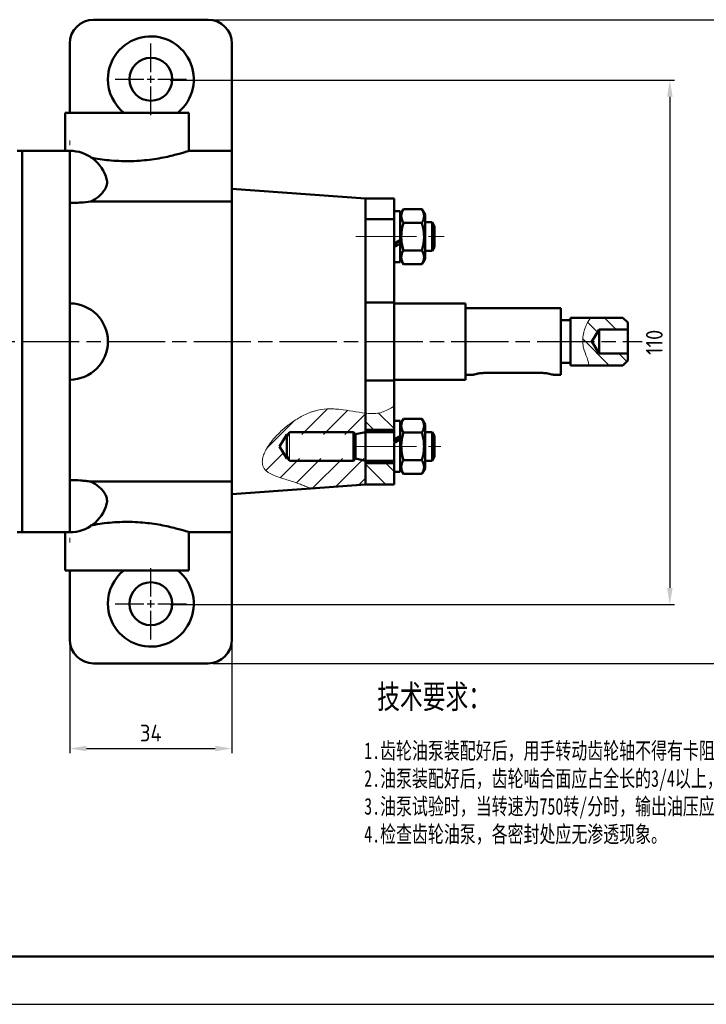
# Model space of a CAD drawing. Header units: millimetres. Extents: x 1089 to 1683, y -48 to 372.
# Tile 2 of 6: x 1189 to 1333, y -48 to 159. Entities that reach past the tile are written whole.
import ezdxf

# ---------------------------------------------------------------- set-up
doc = ezdxf.new("R2010")
doc.units = ezdxf.units.MM
for name, pattern in [('AM_ISO08W050', [18, 12, -1.5, 3, -1.5]), ('AM_ISO08W050x2', [9, 6, -0.75, 1.5, -0.75]), ('CENTERX2', [20.32, 12.7, -2.54, 2.54, -2.54])]:
    doc.linetypes.add(name, pattern=pattern)
for name, color, linetype, lineweight in [('AM_5', 3, 'Continuous', 25), ('AM_7', 4, 'AM_ISO08W050', 25), ('粗实线', 7, 'Continuous', 50)]:
    doc.layers.add(name, color=color, linetype=linetype, lineweight=lineweight)
doc.layers.add('细线层', color=7, linetype='Continuous')
doc.styles.get("Standard").update_dxf_attribs({"font": 'isocp.shx'})
doc.styles.add('汉字', font='simfang.ttf', dxfattribs={"width": 0.7, "height": 5})
doc.dimstyles.new('AM_GB$0', dxfattribs={"dimtxt": 3.5, "dimasz": 3.5, "dimexe": 1, "dimexo": 1, "dimgap": 1.5, "dimtad": 1, "dimdsep": 46, "dimtxsty": 'Standard', "dimcen": 0, "dimclrd": 256, "dimclre": 256, "dimclrt": 2, "dimadec": 0, "dimazin": 2, "dimtp": 0.1, "dimtm": 0.1, "dimtfac": 0.71, "dimtdec": 3, "dimtmove": 0, "dimatfit": 3, "dimfxl": 1, "dimlwd": -1, "dimlwe": -1, "dimarcsym": 0})
pattern_1 = [(135, (1081.2813, -50.4406), (-2.245064, -2.245064), [])]

# ---------------------------------------------------------------- blocks, each defined once
blk = doc.blocks.new('*D58')
at = {"layer": 'AM_5', "linetype": 'ByBlock', "transparency": 16777216}
for p, q in [((1220.76, 146.06), (1326.5, 146.06)), ((1325.5, 142.56), (1325.5, 39.56)), ((1220.76, 36.06), (1326.5, 36.06))]:
    blk.add_line(p, q, dxfattribs=at)
at = {"layer": 'AM_5', "transparency": 16777216}
for points in [[(1324.92, 142.56), (1326.09, 142.56), (1325.5, 146.06)], [(1324.92, 39.56), (1326.09, 39.56), (1325.5, 36.06)]]:
    blk.add_solid(points, dxfattribs=at)
at = {"layer": 'Defpoints', "color": 0, "transparency": 16777216}
for p in [(1219.76, 146.06), (1219.76, 36.06), (1325.5, 36.06)]:
    blk.add_point(p, dxfattribs=at)
at = {"layer": 'AM_5', "color": 2, "transparency": 16777216, "insert": (1322.25, 91.06), "char_height": 3.5, "attachment_point": 5, "rotation": 90}
blk.add_mtext('110', dxfattribs=at)
blk = doc.blocks.new('*D59')
at = {"layer": 'AM_5', "linetype": 'ByBlock', "transparency": 16777216}
for p, q in [((1229.67, 158.74), (1350.28, 158.74)), ((1349.28, 155.24), (1349.28, 27.24)), ((1229.67, 23.74), (1350.28, 23.74))]:
    blk.add_line(p, q, dxfattribs=at)
at = {"layer": 'AM_5', "transparency": 16777216}
for points in [[(1348.7, 155.24), (1349.87, 155.24), (1349.28, 158.74)], [(1348.7, 27.24), (1349.87, 27.24), (1349.28, 23.74)]]:
    blk.add_solid(points, dxfattribs=at)
at = {"layer": 'Defpoints', "color": 0, "transparency": 16777216}
for p in [(1228.67, 158.74), (1228.67, 23.74), (1349.28, 23.74)]:
    blk.add_point(p, dxfattribs=at)
at = {"layer": 'AM_5', "color": 2, "transparency": 16777216, "insert": (1346.03, 91.24), "char_height": 3.5, "attachment_point": 5, "rotation": 90}
blk.add_mtext('135', dxfattribs=at)
blk = doc.blocks.new('*D86')
at = {"layer": 'AM_5', "linetype": 'ByBlock', "transparency": 16777216}
for p, q in [((1199.67, 27.74), (1199.67, 4.87)), ((1233.67, 27.74), (1233.67, 4.87)), ((1203.17, 5.87), (1230.17, 5.87))]:
    blk.add_line(p, q, dxfattribs=at)
at = {"layer": 'AM_5', "transparency": 16777216}
for points in [[(1203.17, 6.45), (1203.17, 5.29), (1199.67, 5.87)], [(1230.17, 6.45), (1230.17, 5.29), (1233.67, 5.87)]]:
    blk.add_solid(points, dxfattribs=at)
at = {"layer": 'Defpoints', "color": 0, "transparency": 16777216}
for p in [(1199.67, 28.74), (1233.67, 28.74), (1233.67, 5.87)]:
    blk.add_point(p, dxfattribs=at)
at = {"layer": 'AM_5', "color": 2, "transparency": 16777216, "insert": (1216.67, 9.12), "char_height": 3.5, "attachment_point": 5}
blk.add_mtext('34', dxfattribs=at)

msp = doc.modelspace()

# ---------------------------------------------------------------- hatches: boundary and pattern name
at = {"layer": '细线层', "linetype": 'Continuous', "lineweight": 18}
h = msp.add_hatch(dxfattribs=at)
h.set_pattern_fill('ANSI31', color=256, angle=90, style=0)
h.set_pattern_definition(pattern_1)
edge = h.paths.add_edge_path(flags=0)
edge.add_line((1315.675, 86.237), (1316.675, 87.237))
edge.add_line((1316.675, 87.237), (1316.675, 88.737))
edge.add_line((1316.675, 88.737), (1310.675, 88.737))
edge.add_line((1310.675, 88.737), (1309.173, 91.237))
edge.add_line((1309.173, 91.237), (1310.675, 93.737))
edge.add_line((1310.675, 93.737), (1316.675, 93.737))
edge.add_line((1316.675, 93.737), (1316.675, 95.237))
edge.add_line((1316.675, 95.237), (1315.675, 96.237))
edge.add_line((1315.675, 96.237), (1308.942, 96.237))
edge.add_spline(control_points=[(1308.942, 96.237), (1308.666, 95.881), (1307.411, 93.943), (1306.816, 90.476), (1308.232, 87.817), (1308.531, 86.432), (1308.569, 86.237)], knot_values=[0.0926183, 0.0926183, 0.0926183, 0.0926183, 0.1233056, 0.2480568, 0.3318621, 0.3454567, 0.3454567, 0.3454567, 0.3454567], weights=[1, 1, 1, 1, 1, 1, 1], degree=3, periodic=0)
edge.add_line((1308.569, 86.237), (1315.675, 86.237))
h = msp.add_hatch(dxfattribs=at)
h.set_pattern_fill('ANSI31', color=256, style=0)
h.set_pattern_definition([(45, (1081.2813, -50.4406), (-2.245064, 2.245064), [])])
edge = h.paths.add_edge_path(flags=0)
edge.add_line((1261.675, 71.737), (1261.675, 76.211))
edge.add_spline(control_points=[(1261.675, 76.211), (1257.758, 76.661), (1249.519, 79.559), (1235.573, 64.653), (1245.563, 62.264), (1248.933, 60.971), (1250.244, 60.421)], knot_values=[0.084033, 0.084033, 0.084033, 0.084033, 0.1941533, 0.3376534, 0.3942696, 0.4332851, 0.4332851, 0.4332851, 0.4332851], weights=[1, 1, 1, 1, 1, 1, 1], degree=3, periodic=0)
edge.add_line((1250.244, 60.421), (1261.675, 61.237))
edge.add_line((1261.675, 61.237), (1261.675, 66.737))
edge.add_line((1261.675, 66.737), (1245.177, 66.737))
edge.add_line((1245.177, 66.737), (1243.675, 69.237))
edge.add_line((1243.675, 69.237), (1245.177, 71.737))
edge.add_line((1245.177, 71.737), (1261.675, 71.737))
h = msp.add_hatch(dxfattribs=at)
h.set_pattern_fill('ANSI31', color=256, angle=90, style=0)
h.set_pattern_definition(pattern_1)
edge = h.paths.add_edge_path(flags=0)
edge.add_line((1261.675, 76.211), (1261.675, 72.737))
edge.add_line((1261.675, 72.737), (1267.675, 72.737))
edge.add_line((1267.675, 72.737), (1267.675, 77.668))
edge.add_spline(control_points=[(1267.675, 77.668), (1266.603, 77.059), (1264.742, 75.965), (1262.58, 76.107), (1261.675, 76.211)], knot_values=[0.0244198, 0.0244198, 0.0244198, 0.0244198, 0.058588, 0.084033, 0.084033, 0.084033, 0.084033], weights=[1, 1, 1, 1, 1], degree=3, periodic=0)
h = msp.add_hatch(dxfattribs=at)
h.set_pattern_fill('ANSI31', color=256, angle=90, style=0)
h.set_pattern_definition(pattern_1)
h.paths.add_polyline_path([(1267.675, 61.237), (1267.675, 65.737), (1261.675, 65.737), (1261.675, 61.237)], flags=0)

# ---------------------------------------------------------------- linework, layer by layer
at = {"color": 7, "linetype": 'Continuous', "lineweight": 50}
for p, q in [((1228.675, 158.737), (1204.675, 158.737)), ((1199.675, 139.237), (1199.675, 153.737)), ((1233.675, 132.808), (1233.675, 153.737)), ((1198.675, 139.237), (1198.675, 131.237)), ((1224.675, 139.237), (1198.675, 139.237)), ((1224.675, 131.235), (1224.675, 139.237)), ((1233.675, 132.808), (1233.675, 131.237)), ((1188.675, 131.237), (1189.675, 131.237)), ((1198.675, 131.237), (1189.675, 131.237)), ((1189.675, 131.237), (1199.675, 131.237)), ((1189.675, 51.237), (1189.675, 131.237)), ((1199.675, 131.237), (1199.675, 131.237)), ((1199.675, 91.234), (1199.675, 131.237)), ((1233.675, 131.237), (1224.669, 131.237)), ((1233.675, 121.101), (1233.675, 131.237)), ((1261.675, 121.237), (1233.675, 123.238)), ((1233.675, 120.597), (1204.037, 120.597)), ((1233.675, 120.597), (1233.675, 121.101)), ((1233.675, 120.804), (1233.675, 121.1)), ((1233.675, 61.878), (1233.675, 120.597)), ((1267.675, 121.237), (1261.675, 121.237)), ((1261.675, 116.874), (1261.675, 121.237)), ((1261.675, 121.237), (1261.675, 116.874)), ((1267.675, 116.874), (1267.675, 121.237)), ((1268.975, 118.577), (1267.675, 118.577)), ((1269.638, 119.011), (1268.975, 117.862)), ((1268.975, 118.577), (1268.975, 112.53)), ((1269.638, 119.011), (1273.512, 119.011)), ((1274.175, 117.862), (1273.512, 119.011)), ((1274.175, 108.612), (1274.175, 117.862)), ((1261.675, 116.874), (1267.675, 116.874)), ((1261.675, 116.874), (1261.675, 99.419)), ((1267.675, 116.874), (1267.675, 99.419)), ((1269.638, 116.124), (1273.512, 116.124)), ((1275.677, 116.237), (1274.175, 116.237)), ((1276.177, 115.371), (1275.677, 116.237)), ((1275.677, 116.237), (1275.677, 110.237)), ((1276.177, 115.371), (1276.177, 111.103)), ((1268.975, 111.986), (1268.975, 112.53)), ((1268.975, 111.793), (1268.975, 111.986)), ((1268.975, 111.793), (1268.975, 107.897)), ((1269.638, 110.351), (1273.512, 110.351)), ((1274.175, 110.237), (1275.677, 110.237)), ((1275.677, 110.237), (1276.177, 111.103)), ((1267.675, 107.897), (1268.975, 107.897)), ((1268.975, 108.612), (1269.638, 107.464)), ((1269.638, 107.464), (1273.512, 107.464)), ((1273.512, 107.464), (1274.175, 108.612)), ((1261.675, 83.056), (1261.675, 99.419)), ((1261.675, 99.419), (1267.675, 99.419)), ((1267.675, 83.056), (1267.675, 99.419)), ((1282.675, 99.237), (1267.675, 99.237)), ((1282.675, 99.237), (1282.675, 91.064)), ((1302.675, 98.237), (1282.675, 98.237)), ((1302.675, 98.237), (1302.675, 91.085)), ((1304.675, 95.737), (1302.675, 95.737)), ((1308.942, 96.237), (1304.675, 96.237)), ((1304.675, 96.237), (1304.675, 91.129)), ((1308.942, 96.237), (1315.675, 96.237)), ((1316.675, 95.237), (1315.675, 96.237)), ((1316.675, 93.737), (1316.675, 95.237)), ((1310.675, 93.737), (1309.173, 91.237)), ((1316.675, 93.737), (1310.675, 93.737)), ((1310.675, 88.737), (1310.675, 93.737)), ((1316.675, 88.737), (1316.675, 93.737)), ((1199.675, 51.237), (1199.675, 91.234)), ((1282.675, 91.064), (1282.675, 83.237)), ((1302.675, 91.085), (1302.675, 84.237)), ((1304.675, 91.129), (1304.675, 86.237)), ((1309.173, 91.237), (1310.675, 88.737)), ((1302.675, 86.737), (1304.675, 86.737)), ((1310.675, 88.737), (1316.675, 88.737)), ((1315.675, 86.237), (1316.675, 87.237)), ((1316.675, 87.237), (1316.675, 88.737)), ((1304.675, 86.237), (1308.569, 86.237)), ((1315.675, 86.237), (1308.569, 86.237)), ((1261.675, 83.056), (1267.675, 83.056)), ((1261.675, 76.211), (1261.675, 83.056)), ((1267.675, 83.237), (1282.675, 83.237)), ((1267.675, 77.668), (1267.675, 83.056)), ((1282.675, 84.237), (1284.189, 84.237)), ((1286.675, 84.646), (1298.675, 84.646)), ((1301.136, 84.237), (1302.675, 84.237)), ((1267.675, 77.668), (1267.675, 74.577)), ((1261.675, 76.211), (1261.675, 72.737)), ((1261.675, 72.237), (1261.675, 76.211)), ((1268.975, 74.577), (1267.675, 74.577)), ((1267.675, 70.682), (1267.675, 74.577)), ((1269.638, 75.011), (1268.975, 73.862)), ((1268.975, 71.39), (1268.975, 74.577)), ((1273.512, 75.011), (1269.638, 75.011)), ((1274.175, 73.862), (1273.512, 75.011)), ((1267.675, 72.737), (1261.675, 72.737)), ((1274.175, 73.862), (1274.175, 64.612)), ((1245.177, 71.737), (1243.675, 69.237)), ((1245.754, 72.237), (1245.177, 71.237)), ((1245.466, 71.737), (1245.177, 71.737)), ((1245.177, 71.237), (1245.177, 71.737)), ((1245.177, 71.237), (1245.177, 68.18)), ((1259.177, 72.237), (1245.754, 72.237)), ((1259.61, 71.804), (1259.177, 72.237)), ((1259.177, 72.237), (1259.177, 71.784)), ((1259.177, 71.784), (1259.177, 66.237)), ((1261.677, 72.237), (1259.61, 71.804)), ((1259.61, 71.804), (1259.61, 71.417)), ((1259.61, 71.417), (1259.61, 66.67)), ((1267.675, 72.237), (1261.677, 72.237)), ((1261.677, 72.237), (1261.677, 71.784)), ((1261.677, 71.784), (1261.677, 66.237)), ((1267.675, 70.682), (1267.675, 70.141)), ((1268.975, 71.39), (1268.975, 71.194)), ((1268.975, 71.194), (1268.975, 70.682)), ((1268.975, 63.897), (1268.975, 70.682)), ((1273.512, 72.124), (1269.638, 72.124)), ((1275.677, 72.237), (1274.175, 72.237)), ((1276.177, 71.371), (1275.677, 72.237)), ((1275.677, 72.237), (1275.677, 67.652)), ((1276.177, 71.371), (1276.177, 68.11)), ((1243.675, 69.237), (1245.177, 66.737)), ((1245.177, 68.18), (1245.177, 67.237)), ((1267.675, 63.897), (1267.675, 69.945)), ((1245.177, 67.237), (1245.754, 66.237)), ((1245.177, 66.737), (1245.177, 67.237)), ((1245.177, 66.737), (1245.466, 66.737)), ((1245.754, 66.237), (1259.177, 66.237)), ((1259.177, 66.237), (1259.61, 66.67)), ((1259.61, 66.67), (1261.677, 66.237)), ((1261.675, 61.237), (1261.675, 66.238)), ((1261.677, 66.237), (1267.675, 66.237)), ((1273.512, 66.351), (1269.638, 66.351)), ((1274.175, 66.237), (1275.677, 66.237)), ((1275.677, 67.652), (1275.677, 66.237)), ((1275.677, 66.237), (1276.177, 67.103)), ((1276.177, 68.11), (1276.177, 67.103)), ((1261.675, 65.737), (1267.675, 65.737)), ((1261.675, 65.737), (1261.675, 61.237)), ((1268.975, 64.612), (1269.638, 63.464)), ((1273.512, 63.464), (1274.175, 64.612)), ((1267.675, 63.897), (1268.975, 63.897)), ((1267.675, 63.897), (1267.675, 61.237)), ((1273.512, 63.464), (1269.638, 63.464)), ((1233.675, 61.878), (1204.037, 61.878)), ((1233.675, 61.376), (1233.675, 61.878)), ((1233.675, 51.237), (1233.675, 61.376)), ((1233.675, 59.237), (1250.243, 60.421)), ((1250.244, 60.421), (1261.675, 61.237)), ((1267.675, 61.237), (1261.675, 61.237)), ((1188.675, 51.237), (1189.675, 51.237)), ((1189.675, 51.237), (1199.675, 51.237)), ((1198.675, 51.237), (1198.675, 43.237)), ((1199.675, 51.237), (1199.675, 51.237)), ((1224.675, 51.237), (1233.675, 51.237)), ((1224.675, 43.237), (1224.675, 51.237)), ((1233.675, 51.237), (1233.675, 49.666)), ((1233.675, 28.737), (1233.675, 49.666)), ((1224.675, 43.237), (1198.675, 43.237)), ((1199.675, 28.737), (1199.675, 43.237)), ((1228.675, 23.737), (1204.675, 23.737))]:
    msp.add_line(p, q, dxfattribs=at)
at = {"color": 7, "linetype": 'Continuous', "lineweight": 18}
for p, q in [((1245.754, 72.237), (1245.754, 67.652)), ((1245.754, 67.652), (1245.754, 66.237))]:
    msp.add_line(p, q, dxfattribs=at)
msp.add_line((1089.495, -47.772), (1683.495, -47.772))
at = {"color": 7, "linetype": 'Continuous', "lineweight": 50}
for centre in [(1216.675, 146.237), (1216.675, 36.237)]:
    msp.add_circle(centre, 4.5, dxfattribs=at)
for centre, radius, start, end in [((1204.675, 153.737), 5, 90, 180), ((1228.675, 153.737), 5, 0, 90), ((1216.675, 146.237), 9, 308.94244, 180), ((1216.675, 146.237), 9, 180, 231.05756), ((1199.675, 123.237), 8, 14.81278, 90), ((1199.675, 91.235), 7.998, 270, 90), ((1199.675, 59.237), 8, 270, 345.17828), ((1216.675, 36.237), 9, 128.94244, 180), ((1216.675, 36.237), 9, 180, 51.05756), ((1204.675, 28.737), 5, 180, 270), ((1228.675, 28.737), 5, 270, 0)]:
    msp.add_arc(centre, radius, start, end, dxfattribs=at)
for centre, major_axis, start_param, end_param in [((1267.675, 113.237), (9.228, 5.226), 4.6452307, 4.7862511), ((1268.975, 113.237), (5.772, 3.269), 4.418578, 4.6452307), ((1268.975, 113.237), (9.228, 5.226), 4.5042104, 4.6452307), ((1267.675, 69.237), (9.228, 5.226), 1.3626177, 1.5036381), ((1267.675, 69.237), (5.772, 3.269), 1.2769853, 1.5036381), ((1268.975, 69.237), (9.228, 5.226), 1.5036381, 1.6446585)]:
    msp.add_ellipse(centre, major_axis=major_axis, ratio=0.1187623, start_param=start_param, end_param=end_param, dxfattribs=at)
for points, knots in [([(1224.669, 131.235), (1224.671, 131.236), (1224.729, 131.255), (1224.519, 131.186), (1224.019, 131.027), (1223.172, 130.771), (1222.024, 130.45), (1220.586, 130.091), (1218.865, 129.729), (1216.926, 129.411), (1214.808, 129.175), (1212.646, 129.057), (1210.472, 129.065), (1208.397, 129.189), (1206.425, 129.415), (1204.983, 129.64), (1204.268, 129.789), (1204.096, 129.825)], [0, 0, 0, 0, 0.00272863, 0.07863443, 0.1503771, 0.22410473, 0.29773217, 0.37332433, 0.45004388, 0.52899303, 0.60536643, 0.68418124, 0.7568707, 0.83174836, 0.90331302, 0.97679654, 1, 1, 1, 1]), ([(1207.384, 125.276), (1207.413, 125.192), (1207.523, 124.876), (1207.484, 124.282), (1207.264, 123.511), (1206.816, 122.741), (1206.159, 121.994), (1205.264, 121.245), (1204.471, 120.826), (1204.037, 120.597)], [0, 0, 0, 0, 0.0553086, 0.2087008, 0.3580921, 0.5118187, 0.6611337, 0.8148208, 1, 1, 1, 1]), ([(1204.037, 120.597), (1203.39, 120.509), (1202.697, 120.434), (1201.59, 120.354), (1201.209, 120.334), (1200.447, 120.306), (1200.063, 120.299), (1199.675, 120.299)], [0, 0, 0, 0, 0.5, 0.5, 0.75, 0.75, 1, 1, 1, 1]), ([(1269.638, 116.124), (1269.509, 116.375), (1269.248, 116.881), (1269.153, 117.632), (1269.293, 118.349), (1269.522, 118.789), (1269.638, 119.011)], [0, 0, 0, 0, 0.2645989, 0.5349351, 0.7653366, 1, 1, 1, 1]), ([(1273.512, 119.011), (1273.641, 118.76), (1273.901, 118.254), (1273.997, 117.503), (1273.857, 116.786), (1273.627, 116.346), (1273.512, 116.124)], [0, 0, 0, 0, 0.2645989, 0.5349351, 0.7653366, 1, 1, 1, 1]), ([(1269.638, 110.351), (1269.57, 110.601), (1269.374, 111.321), (1269.177, 112.555), (1269.187, 113.899), (1269.364, 115.096), (1269.546, 115.78), (1269.638, 116.124)], [0, 0, 0, 0, 0.1327849, 0.3820299, 0.6373758, 0.8178011, 1, 1, 1, 1]), ([(1273.512, 116.124), (1273.681, 115.435), (1273.968, 114.271), (1273.971, 112.567), (1273.779, 111.333), (1273.58, 110.601), (1273.512, 110.351)], [0, 0, 0, 0, 0.3623616, 0.6114048, 0.8671612, 1, 1, 1, 1]), ([(1269.638, 107.464), (1269.509, 107.714), (1269.248, 108.221), (1269.153, 108.971), (1269.293, 109.689), (1269.522, 110.129), (1269.638, 110.351)], [0, 0, 0, 0, 0.2645989, 0.5349351, 0.7653366, 1, 1, 1, 1]), ([(1273.512, 110.351), (1273.641, 110.1), (1273.901, 109.594), (1273.997, 108.843), (1273.857, 108.126), (1273.627, 107.686), (1273.512, 107.464)], [0, 0, 0, 0, 0.2645989, 0.5349351, 0.7653366, 1, 1, 1, 1]), ([(1284.189, 84.241), (1284.187, 84.24), (1284.161, 84.224), (1284.357, 84.282), (1284.773, 84.399), (1285.432, 84.548), (1286.11, 84.636), (1286.536, 84.644), (1286.675, 84.646)], [0, 0, 0, 0, 0.01671645, 0.22623033, 0.43877723, 0.66270402, 0.89061329, 1, 1, 1, 1]), ([(1298.675, 84.646), (1298.946, 84.637), (1299.487, 84.618), (1300.217, 84.486), (1300.783, 84.344), (1301.118, 84.243), (1301.131, 84.248), (1301.136, 84.249)], [0, 0, 0, 0, 0.21362205, 0.42690099, 0.64893434, 0.87759582, 1, 1, 1, 1]), ([(1269.638, 72.124), (1269.509, 72.375), (1269.248, 72.881), (1269.153, 73.632), (1269.293, 74.349), (1269.522, 74.789), (1269.638, 75.011)], [0, 0, 0, 0, 0.2645989, 0.5349351, 0.7653366, 1, 1, 1, 1]), ([(1273.512, 75.011), (1273.641, 74.76), (1273.901, 74.254), (1273.997, 73.503), (1273.857, 72.786), (1273.627, 72.346), (1273.512, 72.124)], [0, 0, 0, 0, 0.2645989, 0.5349351, 0.7653366, 1, 1, 1, 1]), ([(1269.638, 66.351), (1269.468, 67.04), (1269.182, 68.204), (1269.178, 69.908), (1269.371, 71.142), (1269.57, 71.874), (1269.638, 72.124)], [0, 0, 0, 0, 0.3623616, 0.6114048, 0.8671612, 1, 1, 1, 1]), ([(1273.512, 72.124), (1273.58, 71.874), (1273.776, 71.154), (1273.973, 69.92), (1273.963, 68.576), (1273.786, 67.379), (1273.603, 66.695), (1273.512, 66.351)], [0, 0, 0, 0, 0.1327849, 0.3820299, 0.6373758, 0.8178011, 1, 1, 1, 1]), ([(1269.638, 63.464), (1269.509, 63.714), (1269.248, 64.221), (1269.153, 64.971), (1269.293, 65.689), (1269.522, 66.129), (1269.638, 66.351)], [0, 0, 0, 0, 0.2645989, 0.5349351, 0.7653366, 1, 1, 1, 1]), ([(1273.512, 66.351), (1273.641, 66.1), (1273.901, 65.594), (1273.997, 64.843), (1273.857, 64.126), (1273.627, 63.686), (1273.512, 63.464)], [0, 0, 0, 0, 0.2645989, 0.5349351, 0.7653366, 1, 1, 1, 1]), ([(1199.675, 62.175), (1200.451, 62.175), (1201.208, 62.147), (1202.316, 62.069), (1202.68, 62.036), (1203.377, 61.963), (1203.714, 61.922), (1204.037, 61.878)], [0, 0, 0, 0, 0.5, 0.5, 0.75, 0.75, 1, 1, 1, 1]), ([(1204.037, 61.878), (1204.386, 61.698), (1205.093, 61.332), (1205.959, 60.665), (1206.66, 59.938), (1207.16, 59.179), (1207.445, 58.408), (1207.53, 57.739), (1207.426, 57.351), (1207.385, 57.2)], [0, 0, 0, 0, 0.14779407, 0.29992152, 0.44772504, 0.59974776, 0.74871932, 0.90198451, 1, 1, 1, 1]), ([(1204.041, 52.639), (1204.193, 52.671), (1204.923, 52.826), (1206.434, 53.062), (1208.539, 53.3), (1210.704, 53.417), (1212.879, 53.409), (1214.95, 53.285), (1216.934, 53.06), (1218.773, 52.762), (1220.461, 52.412), (1221.936, 52.049), (1223.158, 51.709), (1224.028, 51.445), (1224.574, 51.27), (1224.641, 51.248), (1224.675, 51.237)], [0, 0, 0, 0, 0.0206929, 0.099457, 0.1756514, 0.2542815, 0.3268006, 0.4015028, 0.4728998, 0.5462111, 0.6206065, 0.6970095, 0.7739859, 0.8532864, 0.9255917, 1, 1, 1, 1])]:
    msp.add_open_spline(points, degree=3, knots=knots, dxfattribs=at)
at = {"color": 7, "linetype": 'Continuous', "lineweight": 18}
for points, knots in [([(1308.569, 86.237), (1308.56, 86.29), (1308.541, 86.394), (1308.353, 87.207), (1307.929, 88.372), (1307.407, 89.712), (1307.188, 91.172), (1307.285, 92.555), (1307.621, 93.867), (1308.143, 95.053), (1308.671, 95.885), (1308.921, 96.21), (1308.937, 96.232), (1308.942, 96.237)], [0, 0, 0, 0, 0.1020881, 0.2042333, 0.3044252, 0.4085825, 0.4936436, 0.5787298, 0.6652955, 0.7639175, 0.8774879, 0.9669246, 1, 1, 1, 1]), ([(1261.675, 76.211), (1260.783, 76.313), (1259.902, 76.459), (1258.141, 76.749), (1257.261, 76.894), (1255.927, 77.041), (1255.48, 77.077), (1254.578, 77.115), (1254.123, 77.116), (1252.77, 77.048), (1251.88, 76.91), (1250.783, 76.601), (1250.564, 76.532), (1250.132, 76.383), (1249.92, 76.302), (1249.292, 76.046), (1248.886, 75.854), (1248.092, 75.442), (1247.704, 75.22), (1246.944, 74.75), (1246.574, 74.503), (1245.499, 73.739), (1244.826, 73.196), (1243.557, 72.048), (1242.962, 71.443), (1241.866, 70.161), (1241.371, 69.493), (1240.758, 68.437), (1240.577, 68.078), (1240.282, 67.348), (1240.166, 66.977), (1240.069, 66.404), (1240.05, 66.21), (1240.046, 65.827), (1240.061, 65.636), (1240.134, 65.257), (1240.192, 65.072), (1240.355, 64.722), (1240.46, 64.553), (1240.72, 64.24), (1240.87, 64.1), (1241.199, 63.84), (1241.378, 63.721), (1241.934, 63.398), (1242.326, 63.223), (1243.125, 62.906), (1243.534, 62.766), (1244.353, 62.501), (1244.763, 62.376), (1245.574, 62.129), (1245.974, 62.005), (1246.751, 61.752), (1247.129, 61.622), (1247.859, 61.362), (1248.205, 61.234), (1248.845, 60.989), (1249.144, 60.871), (1249.524, 60.718), (1249.64, 60.671), (1249.847, 60.586), (1249.939, 60.548), (1250.088, 60.486), (1250.145, 60.462), (1250.224, 60.429), (1250.244, 60.421), (1250.244, 60.421)], [0, 0, 0, 0, 0.0625, 0.0625, 0.125, 0.125, 0.15625, 0.15625, 0.1875, 0.1875, 0.25, 0.25, 0.265625, 0.265625, 0.28125, 0.28125, 0.3125, 0.3125, 0.34375, 0.34375, 0.375, 0.375, 0.4375, 0.4375, 0.5, 0.5, 0.5625, 0.5625, 0.59375, 0.59375, 0.625, 0.625, 0.640625, 0.640625, 0.65625, 0.65625, 0.671875, 0.671875, 0.6875, 0.6875, 0.703125, 0.703125, 0.71875, 0.71875, 0.75, 0.75, 0.78125, 0.78125, 0.8125, 0.8125, 0.84375, 0.84375, 0.875, 0.875, 0.90625, 0.90625, 0.9375, 0.9375, 0.953125, 0.953125, 0.96875, 0.96875, 0.984375, 0.984375, 1, 1, 1, 1]), ([(1261.675, 76.211), (1262.089, 76.169), (1262.925, 76.084), (1264.198, 76.129), (1265.431, 76.482), (1266.57, 77.037), (1267.307, 77.457), (1267.675, 77.668)], [0, 0, 0, 0, 0.19524479, 0.39381892, 0.59046007, 0.79522123, 1, 1, 1, 1])]:
    msp.add_open_spline(points, degree=3, knots=knots, dxfattribs=at)
at = {"layer": 'AM_7', "linetype": 'AM_ISO08W050x2'}
for p, q in [((1216.675, 138.737), (1216.675, 153.737)), ((1209.175, 146.237), (1224.175, 146.237)), ((1216.675, 28.737), (1216.675, 43.737)), ((1209.175, 36.237), (1224.175, 36.237))]:
    msp.add_line(p, q, dxfattribs=at)
at = {"layer": 'AM_7'}
msp.add_line((1153.675, 91.237), (1319.675, 91.237), dxfattribs=at)
at = {"layer": '粗实线'}
msp.add_line((1099.495, -37.772), (1673.495, -37.772), dxfattribs=at)
at = {"layer": '细线层', "linetype": 'CENTERX2', "lineweight": 18}
for p, q in [((1199.675, 117.168), (1199.675, 133.376)), ((1259.675, 113.237), (1275.677, 113.237)), ((1275.677, 113.237), (1278.177, 113.237)), ((1199.675, 97.512), (1199.675, 80.681)), ((1301.675, 91.241), (1308.675, 91.241)), ((1259.675, 69.237), (1278.177, 69.237)), ((1199.675, 65.307), (1199.675, 49.099))]:
    msp.add_line(p, q, dxfattribs=at)

# ---------------------------------------------------------------- texts
at = {"attachment_point": 1, "style": '汉字'}
for s, width, insert, char_height in [('技术要求：', 39.31435, (1264.139, 19.266), 5), ('1.齿轮油泵装配好后，用手转动齿轮轴不得有卡阻现象；\\P2.油泵装配好后，齿轮啮合面应占全长的3/4以上，可根据印痕检查；\\P3.油泵试验时，当转速为750转/分时，输出油压应为0.4-0.6Mpa；\\P4.检查齿轮油泵，各密封处应无渗透现象。', 110.68504, (1261.417, 7.179), 3.5)]:
    msp.add_mtext_dynamic_manual_height_columns(s, width=width, gutter_width=12.5, heights=[0], dxfattribs=dict(at, insert=insert, char_height=char_height))

# ---------------------------------------------------------------- dimensions: what is measured, and where the dimension line sits
at = {"layer": 'AM_5'}
for base, p1, p2, angle, override, picture, middle in [((1349.283, 23.737), (1228.675, 158.737), (1228.675, 23.737), 90, {"dimpost": ''}, '*D59', (1346.033, 91.237)), ((1325.505, 36.056), (1219.76, 146.056), (1219.76, 36.056), 90, {"dimpost": ''}, '*D58', (1322.255, 91.056)), ((1233.675, 5.869), (1199.675, 28.737), (1233.675, 28.737), 0, {"dimpost": '', "dimtp": 0.1, "dimtm": 0.1, "dimtdec": 3, "dimtzin": 8}, '*D86', (1216.675, 9.119))]:
    dim = msp.add_linear_dim(base=base, p1=p1, p2=p2, angle=angle, dimstyle='AM_GB$0', override=override, dxfattribs=at)
    dim.commit()
    dim.dimension.update_dxf_attribs({"geometry": picture, "text_midpoint": middle})

doc.saveas('drawing.dxf')
